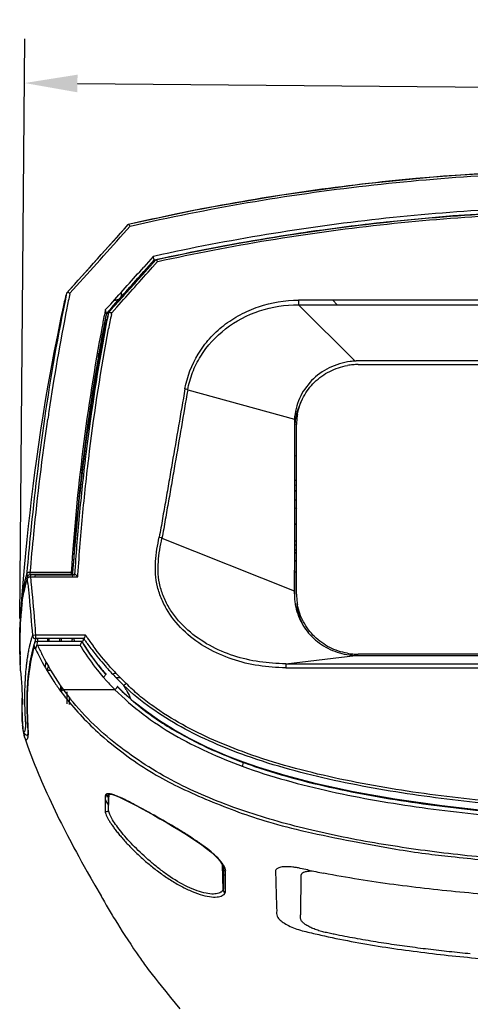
# Model space of a CAD drawing. Header units: millimetres. Extents: x 474 to 890, y 0 to 298.
# Tile 17 of 19: x 764 to 790, y 202 to 258. Entities that reach past the tile are written whole.
import ezdxf

# ---------------------------------------------------------------- set-up
doc = ezdxf.new("R2010")
doc.units = ezdxf.units.MM
doc.header["$LTSCALE"] = 23.1
doc.header["$PDMODE"] = 3
doc.header["$PDSIZE"] = 8
doc.layers.get('0').update_dxf_attribs({"linetype": 'CONTINUOUS'})
doc.layers.get('Defpoints').update_dxf_attribs({"linetype": 'CONTINUOUS'})
for name, color, linetype in [('20_ALL_FEATURES', 7, 'CONTINUOUS'), ('50_ALL_DETAILS', 7, 'CONTINUOUS'), ('51__DRAFT_DIMS', 7, 'CONTINUOUS')]:
    doc.layers.add(name, color=color, linetype=linetype)
doc.styles.get("Standard").update_dxf_attribs({"font": 'simfang.ttf'})
doc.dimstyles.new('DIMSTYLE_2', dxfattribs={"dimtxt": 3, "dimasz": 3, "dimexe": 2.5, "dimexo": 0.5, "dimgap": 0.75, "dimtad": 1, "dimdec": 1, "dimdsep": 46, "dimtxsty": 'STANDARD', "dimblk": '_FILLED', "dimblk1": '_FILLED', "dimblk2": '_FILLED', "dimcen": 0.09, "dimclrt": 3, "dimadec": 1, "dimazin": 2, "dimtp": 0.3, "dimtm": 0.3, "dimtfac": 1, "dimtdec": 1, "dimtofl": 0, "dimtmove": 0, "dimatfit": 3, "dimldrblk": '_FILLED', "dimfxl": 1, "dimtolj": 1, "dimarcsym": 0})

# ---------------------------------------------------------------- blocks, each defined once
blk = doc.blocks.new('_FILLED')
at = {"color": 0, "linetype": 'ByBlock'}
blk.add_solid([(0, 0), (-1, 0.167), (-1, -0.167)], dxfattribs=at)
blk = doc.blocks.new('*D17')
at = {"layer": '51__DRAFT_DIMS', "color": 0, "lineweight": -2}
for p, q in [((764.484, 224.187), (764.77, 257.076)), ((831.034, 224.663), (831.311, 256.498)), ((767.748, 254.55), (828.289, 254.024))]:
    blk.add_line(p, q, dxfattribs=at)
at = {"layer": 'Defpoints', "color": 0}
for p in [(831.289, 253.998), (831.03, 224.163), (764.479, 223.687)]:
    blk.add_point(p, dxfattribs=at)
at = {"layer": '51__DRAFT_DIMS', "color": 0, "linetype": 'ByBlock', "lineweight": -2, "xscale": 3, "yscale": 3, "zscale": 3}
for p, rotation in [((764.748, 254.576), 179.5017883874), ((831.289, 253.998), 359.5017883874)]:
    blk.add_blockref('_FILLED', p, dxfattribs=dict(at, rotation=rotation))
at = {"layer": '51__DRAFT_DIMS', "color": 3, "insert": (797.984, 258.089), "char_height": 3, "attachment_point": 2, "rotation": 359.5018}
blk.add_mtext('\\A1;66.5', dxfattribs=at)

msp = doc.modelspace()

# ---------------------------------------------------------------- linework, layer by layer
at = {"layer": '20_ALL_FEATURES', "color": 7}
for p, q in [((774.802, 247.432), (770.636, 246.555)), ((770.631, 246.552), (768.321, 243.975)), ((770.627, 246.546), (770.63, 246.551)), ((776.113, 245.346), (772.281, 244.561)), ((772.055, 244.737), (771.516, 244.134)), ((772.147, 244.758), (772.055, 244.737)), ((772.148, 244.756), (772.055, 244.737)), ((772.111, 244.541), (772.055, 244.737)), ((771.516, 243.875), (772.111, 244.541)), ((771.566, 243.841), (772.191, 244.543)), ((772.079, 244.417), (772.088, 244.454)), ((772.088, 244.454), (772.111, 244.541)), ((772.111, 244.541), (772.188, 244.558)), ((772.111, 244.541), (772.188, 244.557)), ((772.168, 244.518), (772.191, 244.543)), ((772.191, 244.543), (772.28, 244.563)), ((772.191, 244.543), (772.281, 244.561)), ((772.194, 244.549), (772.191, 244.543)), ((768.321, 243.975), (767.14, 242.665)), ((771.566, 243.841), (769.801, 241.87)), ((767.14, 242.665), (767.135, 242.658)), ((770.225, 242.693), (770.223, 242.433)), ((769.634, 242.036), (769.33, 241.699)), ((783.521, 238.8), (780.287, 241.992)), ((780.287, 241.992), (815.233, 241.992)), ((815.236, 242.254), (780.295, 242.254)), ((782.499, 241.992), (782.237, 242.254)), ((769.33, 241.699), (769.295, 241.523)), ((769.33, 241.699), (769.296, 241.522)), ((769.33, 241.699), (769.387, 241.505)), ((769.389, 241.505), (769.697, 241.847)), ((769.49, 241.487), (769.505, 241.54)), ((769.505, 241.54), (769.801, 241.87)), ((769.505, 241.54), (769.511, 241.549)), ((769.383, 241.074), (769.409, 241.182)), ((769.395, 241.127), (769.408, 241.18)), ((768.944, 239.023), (768.97, 239.25)), ((768.848, 238.412), (768.91, 238.696)), ((768.85, 238.412), (768.91, 238.696)), ((811.957, 238.804), (783.563, 238.804)), ((783.685, 238.6), (811.835, 238.6)), ((774.008, 237.166), (780.064, 235.503)), ((780.064, 235.503), (780.064, 234.819)), ((780.084, 225.449), (780.084, 235.176)), ((780.185, 225.567), (780.185, 235.196)), ((780.063, 233.425), (780.185, 233.444)), ((780.185, 232.009), (780.084, 232.045)), ((780.084, 231.766), (780.185, 231.73)), ((772.546, 228.75), (780.057, 225.761)), ((780.185, 228.35), (780.084, 228.35)), ((780.185, 228.066), (780.084, 228.066)), ((780.077, 227.51), (780.185, 227.429)), ((764.726, 227.083), (764.65, 226.217)), ((767.475, 226.689), (767.486, 226.86)), ((767.486, 226.86), (767.502, 227.085)), ((767.502, 227.085), (767.518, 227.313)), ((764.905, 226.552), (764.794, 226.144)), ((765.07, 226.662), (765.07, 226.801)), ((765.375, 226.662), (765.07, 226.662)), ((767.585, 226.688), (765.096, 226.688)), ((765.096, 226.563), (767.767, 226.563)), ((765.356, 226.589), (765.375, 226.662)), ((765.357, 226.589), (765.375, 226.662)), ((767.421, 226.662), (767.463, 226.625)), ((767.463, 226.625), (767.444, 226.563)), ((767.463, 226.625), (767.445, 226.563)), ((767.468, 226.697), (767.474, 226.794)), ((767.469, 226.697), (767.475, 226.794)), ((767.567, 226.634), (767.585, 226.688)), ((767.567, 226.634), (767.58, 226.676)), ((764.65, 226.217), (764.575, 225.307)), ((764.794, 226.144), (764.699, 225.693)), ((764.575, 225.307), (764.526, 224.676)), ((764.526, 224.672), (764.518, 224.557)), ((764.557, 224.647), (764.534, 224.374)), ((780.145, 224.821), (780.221, 224.874)), ((764.495, 224.167), (764.489, 224.025)), ((764.503, 224.317), (764.495, 224.167)), ((764.534, 224.374), (764.518, 224.121)), ((780.264, 224.416), (780.317, 224.416)), ((764.475, 223.575), (764.473, 223.459)), ((764.478, 223.697), (764.475, 223.575)), ((764.482, 223.824), (764.478, 223.697)), ((764.471, 223.292), (764.47, 223.134)), ((764.47, 223.134), (764.47, 222.984)), ((764.47, 222.984), (764.47, 222.842)), ((764.473, 223.459), (764.471, 223.292)), ((765.389, 223.049), (765.389, 223.242)), ((768.107, 223.048), (765.389, 223.049)), ((765.49, 222.883), (765.494, 223.049)), ((765.493, 223.016), (765.494, 223.049)), ((766.138, 222.883), (766.145, 223.049)), ((766.737, 223.049), (766.733, 222.883)), ((766.824, 223.049), (766.824, 222.883)), ((767.577, 222.883), (767.569, 223.048)), ((768.095, 223.011), (768.107, 223.048)), ((764.47, 222.842), (764.472, 222.706)), ((764.472, 222.706), (764.474, 222.534)), ((764.474, 222.534), (764.487, 222.126)), ((765.067, 222.799), (765.025, 222.626)), ((765.035, 222.67), (765.025, 222.626)), ((765.053, 222.745), (765.035, 222.67)), ((765.289, 222.744), (765.156, 222.249)), ((768.011, 222.883), (765.479, 222.883)), ((765.48, 222.677), (767.9, 222.677)), ((768.148, 222.664), (768.017, 222.888)), ((768.043, 222.843), (768.06, 222.9)), ((768.043, 222.843), (768.048, 222.862)), ((768.315, 222.398), (768.148, 222.664)), ((764.477, 222.372), (764.48, 222.218)), ((764.48, 222.218), (764.493, 221.895)), ((764.484, 222.072), (764.488, 221.934)), ((764.488, 221.934), (764.492, 221.837)), ((764.492, 221.837), (764.495, 221.776)), ((764.493, 221.895), (764.499, 221.683)), ((765.156, 222.249), (765.051, 221.728)), ((779.573, 221.623), (783.531, 222.092)), ((783.531, 222.092), (783.564, 222.092)), ((783.564, 222.092), (811.956, 222.092)), ((811.835, 222.163), (783.685, 222.163)), ((764.499, 221.683), (764.504, 221.556)), ((769.361, 221.028), (769.119, 221.31)), ((766.044, 221.251), (766.23, 221.251)), ((769.36, 221.029), (769.361, 221.028)), ((770.183, 220.83), (769.942, 220.83)), ((766.824, 220.075), (766.824, 220.327)), ((769.856, 220.173), (769.879, 220.15)), ((770.011, 220.328), (770.031, 220.309)), ((770.011, 220.328), (770.03, 220.309)), ((770.347, 220.009), (770.02, 220.328)), ((766.795, 220.065), (766.812, 220.043)), ((766.795, 220.065), (766.812, 220.043)), ((770.972, 219.452), (770.347, 220.009)), ((771.66, 218.906), (770.972, 219.452)), ((764.607, 218.851), (764.61, 218.676)), ((764.918, 218.031), (764.923, 217.899)), ((764.751, 217.434), (764.758, 217.413)), ((764.758, 217.412), (764.758, 217.413)), ((764.758, 217.411), (764.835, 217.19)), ((764.904, 217.579), (764.92, 217.579)), ((764.835, 217.19), (764.914, 216.971)), ((764.914, 216.971), (764.992, 216.76)), ((764.992, 216.76), (765.069, 216.554)), ((765.069, 216.554), (765.145, 216.354)), ((765.145, 216.354), (765.221, 216.159)), ((765.221, 216.159), (765.296, 215.968)), ((765.409, 215.688), (765.484, 215.504)), ((778.045, 215.73), (777.166, 216.036)), ((765.484, 215.504), (765.559, 215.324)), ((765.559, 215.324), (765.635, 215.145)), ((765.635, 215.145), (765.71, 214.968)), ((765.71, 214.968), (765.786, 214.792)), ((765.786, 214.792), (765.863, 214.618)), ((765.863, 214.618), (765.939, 214.444)), ((765.939, 214.444), (766.017, 214.272)), ((766.017, 214.272), (766.133, 214.016)), ((766.133, 214.016), (766.25, 213.764)), ((769.325, 214.087), (769.324, 213.619)), ((769.414, 214.143), (769.416, 214.07)), ((769.416, 214.07), (769.416, 214.043)), ((769.509, 214.163), (769.511, 214.193)), ((769.509, 214.086), (769.509, 214.163)), ((769.509, 213.792), (769.509, 214.086)), ((769.536, 213.899), (769.551, 214.217)), ((769.731, 214.194), (769.848, 214.158)), ((769.848, 214.158), (769.995, 214.104)), ((766.25, 213.764), (766.367, 213.514)), ((766.367, 213.514), (766.484, 213.268)), ((769.324, 213.619), (769.324, 213.335)), ((769.508, 213.335), (769.536, 213.899)), ((769.508, 213.335), (769.509, 213.792)), ((766.484, 213.268), (766.602, 213.026)), ((766.602, 213.026), (766.719, 212.787)), ((769.324, 213.335), (769.324, 213.257)), ((766.719, 212.787), (766.836, 212.552)), ((766.836, 212.552), (766.952, 212.321)), ((766.952, 212.321), (767.067, 212.096)), ((767.067, 212.096), (767.181, 211.876)), ((767.181, 211.876), (767.293, 211.661)), ((767.293, 211.661), (767.403, 211.451)), ((767.403, 211.451), (767.547, 211.181)), ((767.547, 211.181), (767.686, 210.923)), ((767.686, 210.923), (767.821, 210.676)), ((767.821, 210.676), (767.98, 210.387)), ((767.98, 210.387), (768.131, 210.118)), ((768.131, 210.118), (768.3, 209.817)), ((775.833, 210.431), (775.932, 210.291)), ((768.3, 209.817), (768.512, 209.446)), ((776.032, 210.075), (776.042, 210.019)), ((776.041, 209.925), (776.046, 208.946)), ((776.159, 209.614), (776.159, 209.695)), ((776.159, 209.377), (776.159, 209.614)), ((768.512, 209.446), (768.736, 209.057)), ((768.736, 209.057), (769.09, 208.451)), ((776.159, 209.346), (776.159, 209.377)), ((776.159, 209.098), (776.159, 209.346)), ((776.159, 209.064), (776.159, 209.098)), ((776.159, 208.791), (776.159, 209.064)), ((769.014, 208.58), (769.055, 208.506)), ((769.055, 208.506), (769.175, 208.293)), ((769.175, 208.293), (769.276, 208.115)), ((769.276, 208.115), (769.382, 207.93)), ((769.382, 207.93), (769.492, 207.74)), ((769.492, 207.74), (769.606, 207.547)), ((769.606, 207.547), (769.723, 207.35)), ((769.723, 207.35), (769.803, 207.219)), ((769.803, 207.219), (769.885, 207.085)), ((769.885, 207.085), (770.013, 206.879)), ((770.013, 206.879), (770.149, 206.662)), ((770.149, 206.662), (770.294, 206.435)), ((770.294, 206.435), (770.446, 206.197)), ((770.446, 206.197), (770.606, 205.952)), ((770.606, 205.952), (770.77, 205.703)), ((770.77, 205.703), (770.936, 205.454)), ((770.936, 205.454), (771.101, 205.209)), ((771.101, 205.209), (771.21, 205.05)), ((771.21, 205.05), (771.32, 204.891)), ((771.995, 203.98), (772.157, 203.773)), ((772.157, 203.773), (772.324, 203.562)), ((772.324, 203.562), (772.498, 203.345)), ((772.498, 203.345), (772.764, 203.015)), ((772.764, 203.015), (773.032, 202.687)), ((773.032, 202.687), (773.299, 202.363)), ((773.299, 202.363), (773.567, 202.042))]:
    msp.add_line(p, q, dxfattribs=at)
at = {"layer": '20_ALL_FEATURES', "color": 4}
for p, q in [((770.36, 246.035), (770.738, 246.459)), ((772.012, 244.129), (772.301, 244.455)), ((767.312, 242.618), (767.319, 242.65)), ((767.313, 242.618), (767.319, 242.65)), ((769.674, 241.45), (769.691, 241.535)), ((769.675, 241.45), (769.691, 241.535)), ((769.692, 241.535), (769.983, 241.858)), ((769.345, 240.713), (769.317, 240.565)), ((767.615, 227.14), (767.584, 226.673)), ((764.872, 226.748), (764.864, 226.719)), ((764.873, 226.748), (764.864, 226.719)), ((764.879, 226.818), (764.872, 226.748)), ((764.879, 226.819), (764.873, 226.749)), ((767.396, 226.799), (765.07, 226.801)), ((765.087, 226.657), (765.074, 226.613)), ((765.096, 226.688), (765.076, 226.613)), ((765.096, 226.688), (765.087, 226.657)), ((765.375, 226.662), (767.421, 226.662)), ((767.584, 226.682), (767.585, 226.688)), ((767.767, 226.563), (767.775, 226.677)), ((768.209, 223.242), (765.389, 223.242)), ((779.573, 221.623), (779.573, 221.565)), ((779.573, 221.623), (779.573, 221.397)), ((779.573, 221.623), (815.947, 221.623)), ((779.573, 221.397), (815.947, 221.397)), ((769.194, 220.887), (769.215, 220.862)), ((769.194, 220.887), (769.214, 220.862)), ((769.878, 220.15), (766.948, 220.15)), ((777.166, 216.037), (777.166, 216.037)), ((776.01, 208.788), (775.974, 210.215)), ((776.046, 208.946), (776.01, 210.135)), ((776.038, 210.026), (776.041, 209.925)), ((776.052, 209.657), (776.084, 209.639)), ((776.052, 209.657), (776.084, 209.638))]:
    msp.add_line(p, q, dxfattribs=at)
at = {"layer": '20_ALL_FEATURES', "color": 7}
for points in [[(824.869, 246.558), (820.732, 247.429), (816.188, 248.22), (811.612, 248.841), (807.011, 249.288), (802.393, 249.558), (797.767, 249.648), (793.141, 249.558), (788.523, 249.289), (783.922, 248.843), (779.346, 248.222), (774.802, 247.432)], [(823.222, 244.573), (819.418, 245.344), (815.13, 246.062), (810.814, 246.627), (806.476, 247.032), (802.124, 247.277), (797.764, 247.358), (793.405, 247.277), (789.053, 247.033), (784.716, 246.627), (780.4, 246.064), (776.113, 245.346)], [(766.936, 241.85), (766.813, 241.269), (766.606, 240.261), (766.415, 239.285), (766.238, 238.344), (766.074, 237.437), (765.923, 236.555), (765.783, 235.699)], [(765.783, 235.699), (765.653, 234.87), (765.533, 234.057), (765.42, 233.259), (765.315, 232.477), (765.217, 231.704), (765.125, 230.943), (765.039, 230.19), (764.956, 229.43), (764.877, 228.667), (764.802, 227.895), (764.726, 227.083)], [(764.518, 224.121), (764.505, 223.893), (764.496, 223.68), (764.49, 223.48), (764.485, 223.295), (764.483, 223.121), (764.481, 222.955), (764.48, 222.8), (764.481, 222.652), (764.482, 222.511), (764.483, 222.377)], [(764.518, 224.557), (764.512, 224.475), (764.503, 224.317)], [(764.489, 224.025), (764.486, 223.956), (764.482, 223.824)], [(769.119, 221.31), (768.896, 221.586), (768.688, 221.859), (768.495, 222.129), (768.315, 222.398)], [(765.051, 221.728), (764.982, 221.268), (764.939, 220.88), (764.912, 220.554), (764.894, 220.254), (764.883, 219.973), (764.876, 219.719), (764.873, 219.482), (764.874, 219.259), (764.876, 219.053), (764.881, 218.858), (764.886, 218.673), (764.893, 218.499), (764.901, 218.334), (764.918, 218.031)], [(764.521, 221.225), (764.552, 220.804), (764.57, 220.547), (764.585, 220.316), (764.598, 220.101), (764.609, 219.897), (764.618, 219.713), (764.625, 219.557), (764.629, 219.431), (764.632, 219.334), (764.632, 219.308)], [(764.61, 218.676), (764.612, 218.579), (764.615, 218.487), (764.618, 218.401), (764.621, 218.322), (764.625, 218.248), (764.629, 218.179), (764.634, 218.115)], [(777.166, 216.037), (776.271, 216.379), (775.133, 216.871), (774.104, 217.377), (773.198, 217.883), (772.398, 218.385), (771.66, 218.906)], [(764.634, 218.115), (764.639, 218.057), (764.644, 218.003), (764.65, 217.954)], [(764.691, 217.763), (764.694, 217.732), (764.699, 217.695)], [(764.699, 217.695), (764.704, 217.659), (764.709, 217.626), (764.714, 217.594), (764.72, 217.564), (764.725, 217.535), (764.731, 217.508), (764.737, 217.482), (764.744, 217.457), (764.751, 217.434)], [(764.719, 217.701), (764.745, 217.662), (764.784, 217.624), (764.835, 217.595), (764.904, 217.579)], [(764.914, 217.571), (764.91, 217.553), (764.902, 217.523), (764.901, 217.519), (764.915, 217.537), (764.959, 217.564)], [(764.923, 217.899), (764.926, 217.78), (764.924, 217.68), (764.918, 217.604), (764.914, 217.571)], [(765.296, 215.968), (765.334, 215.874), (765.409, 215.688)], [(797.76, 212.813), (794.618, 212.965), (791.379, 213.226), (788.428, 213.553), (785.765, 213.933), (783.392, 214.356), (781.315, 214.808), (779.534, 215.273), (778.045, 215.73)], [(769.508, 214.193), (769.506, 214.195), (769.511, 214.206), (769.538, 214.216)], [(769.538, 214.216), (769.581, 214.219), (769.644, 214.213), (769.731, 214.194)], [(769.995, 214.104), (770.168, 214.03), (770.367, 213.938), (770.593, 213.827)], [(770.593, 213.827), (770.845, 213.699), (771.123, 213.552), (771.425, 213.39), (771.745, 213.214), (772.082, 213.027), (772.432, 212.829), (772.788, 212.625), (773.146, 212.415), (773.503, 212.201), (773.852, 211.986), (774.19, 211.77), (774.511, 211.555), (774.809, 211.346), (775.08, 211.142), (775.322, 210.945), (775.528, 210.759), (775.698, 210.588), (775.833, 210.431)], [(775.932, 210.291), (775.997, 210.172), (776.032, 210.075)], [(771.32, 204.891), (771.377, 204.811), (771.435, 204.729), (771.495, 204.645), (771.558, 204.559), (771.623, 204.47), (771.692, 204.377), (771.765, 204.279), (771.84, 204.181), (771.995, 203.98)]]:
    msp.add_lwpolyline(points, dxfattribs=at)
at = {"layer": '20_ALL_FEATURES', "color": 4}
for centre, radius, start, end in [((798.917, 122.54), 127.192, 101.61514, 102.85101), ((162.309, 789.573), 815.433, 317.8784, 318.245583), ((168.715, 783.035), 806.44, 317.926116, 318.249392), ((203.026, 750.387), 761.604, 318.109684, 318.338783), ((876.438, 219.983), 111.448, 168.28192, 168.70684), ((884.342, 218.441), 119.501, 168.7239, 171.57843), ((878.505, 220.072), 111.094, 168.85773, 169.29202), ((878.969, 220.1), 111.361, 168.94696, 169.16548), ((879.074, 220.08), 111.468, 169.16548, 169.37703), ((896.457, 216.524), 131.767, 171.52522, 171.71928), ((781.425, 226.993), 2.857, 116.1561, 118.0335), ((780.221, 230.226), 0.67, 258.186, 265.2343), ((773.022, 224.423), 8.475, 166.8383, 168.2148), ((772.459, 224.555), 7.897, 165.3575, 166.8389), ((772.053, 224.66), 7.478, 164.6963, 165.3504), ((771.825, 224.723), 7.242, 163.996, 164.6963), ((687.007, 218.019), 78.349, 5.97577, 6.19869), ((771.987, 224.62), 7.194, 163.919, 164.3714), ((700.547, 219.683), 64.915, 5.80515, 6.08427), ((774.212, 224.184), 9.69, 168.269, 171.9923), ((784.053, 223.229), 19.58, 175.7747, 178.4841), ((790.484, 223.037), 26.014, 178.4361, 179.9993), ((794.446, 223.026), 29.975, 179.9777, 180.509), ((797.964, 223.058), 33.494, 180.511, 181.6267), ((772.902, 220.639), 7.755, 165.4269, 166.3888), ((772.414, 220.768), 7.25, 163.0382, 165.4431), ((777.125, 228.018), 10.659, 210.0657, 211.3288), ((793.82, 222.936), 29.348, 181.6182, 181.7529), ((780.148, 230.391), 14.503, 219.003, 220.9458), ((810.114, 235.897), 46.339, 208.3472, 208.8028), ((786.972, 228.614), 21.878, 240.1552, 240.3796)]:
    msp.add_arc(centre, radius, start, end, dxfattribs=at)
at = {"layer": '20_ALL_FEATURES', "color": 7}
for centre, radius, start, end in [((241.41, 717.925), 710.979, 317.98354, 318.210717), ((114.84, 831.11), 880.947, 318.018016, 318.195211), ((177.341, 774.124), 796.431, 318.064237, 318.254465), ((883.211, 218.543), 118.556, 168.2661, 171.76339), ((779.454, 239.185), 12.8, 164.278, 167.9828), ((771.002, 238.47), 3.944, 106.5351, 107.7166), ((878.243, 220.156), 111.023, 168.90428, 169.12352), ((880.205, 219.605), 112.958, 168.82097, 169.0364), ((778.782, 238.841), 9.662, 164.1248, 165.9787), ((769.502, 241.073), 0.5, 67.7723, 71.5516), ((881.389, 219.446), 114.151, 169.07143, 176.30967), ((878.497, 220.107), 111.282, 169.12351, 169.30916), ((872.674, 220.211), 105.377, 168.5813, 168.88801), ((881.701, 219.541), 114.535, 169.32781, 176.36602), ((877.01, 219.488), 109.771, 168.95388, 175.91236), ((796.017, 236.042), 27.236, 173.7156, 174.3801), ((783.696, 234.896), 3.703, 94.9685, 99.6925), ((783.735, 235.002), 3.804, 93.2256, 97.7241), ((783.703, 234.824), 3.776, 92.6212, 94.9775), ((783.704, 234.803), 3.797, 91.9832, 92.623), ((783.704, 234.79), 3.81, 90.2876, 91.9827), ((877.69, 214.841), 111.365, 167.78059, 168.05805), ((783.516, 234.959), 3.439, 151.3005, 171.7967), ((783.602, 235.184), 3.417, 169.7638, 174.7477), ((783.486, 234.963), 3.409, 171.796, 175.9199), ((783.675, 235.178), 3.49, 174.7449, 179.7009), ((783.458, 234.966), 3.38, 175.9249, 176.4399), ((781.233, 231.139), 1.286, 209.8827, 215.4425), ((790.609, 240.28), 16.202, 229.4879, 229.9122), ((784.353, 240.442), 14.248, 252.5626, 252.9872), ((771.838, 224.384), 7.25, 163.2028, 165.3305), ((765.085, 226.497), 0.188, 153.0307, 185.4817), ((765.154, 225.97), 0.595, 95.5243, 98.709), ((765.899, 225.794), 1.769, 31.6625, 32.1102), ((766.437, 226.126), 1.137, 29.6129, 31.6434), ((783.676, 225.586), 3.49, 180.2996, 185.2555), ((783.603, 225.579), 3.417, 185.2528, 190.2369), ((779.32, 223.248), 14.827, 173.8659, 176.1887), ((776.462, 223.544), 11.953, 172.7877, 173.8129), ((771.949, 221.049), 7.101, 163.0599, 164.7024), ((771.688, 221.128), 6.829, 162.0777, 163.0546), ((771.866, 220.961), 6.805, 162.1282, 163.2637), ((775.726, 221.399), 9.811, 170.298, 171.2773), ((776.524, 221.003), 9.304, 167.4447, 168.3387), ((776.795, 220.943), 9.581, 167.306, 167.4483), ((774.06, 221.071), 6.273, 161.9836, 163.0513), ((783.235, 233.613), 18.452, 214.9295, 215.1734), ((783.201, 233.589), 18.41, 215.1734, 215.4938), ((780.428, 231.474), 14.734, 213.9674, 214.3619), ((780.928, 231.817), 15.34, 214.3649, 215.1823), ((782.036, 232.601), 16.698, 215.1924, 216.6335), ((773.364, 220.701), 8.558, 167.0034, 168.9633), ((772.275, 220.959), 7.44, 164.6983, 165.6773), ((772.156, 220.484), 7.173, 162.8281, 165.1473), ((765.482, 222.685), 0.203, 163.1419, 179.2306), ((765.457, 222.69), 0.178, 180.6595, 192.7239), ((785.243, 232.031), 22.057, 205.3056, 206.1581), ((772.134, 220.88), 7.085, 163.2634, 164.2583), ((780.422, 229.603), 16.469, 204.8682, 205.9276), ((780.212, 229.501), 16.235, 205.9276, 207.0201), ((777.677, 228.506), 11.182, 210.1876, 210.4778), ((777.639, 228.484), 11.138, 210.4778, 210.804), ((777.57, 228.443), 11.058, 210.8036, 211.4335), ((777.494, 228.397), 10.969, 211.4352, 214.0185), ((783.138, 233.544), 18.333, 215.4935, 216.1718), ((783.005, 233.447), 18.168, 216.1708, 217.4167), ((782.46, 233.021), 17.477, 217.3928, 221.2386), ((775.184, 220.372), 10.408, 170.642, 172.1186), ((774.298, 220.518), 9.51, 168.9555, 170.6422), ((773.112, 220.238), 8.16, 165.1962, 169.0261), ((779.623, 229.194), 15.571, 206.9969, 214.2333), ((777.641, 228.496), 11.147, 214.0192, 215.3096), ((783.696, 225.867), 3.703, 260.3081, 265.0319), ((783.675, 225.854), 3.764, 262.3522, 267.8199), ((783.704, 225.955), 3.792, 265.0282, 269.7177), ((777.814, 220.046), 13.058, 173.4213, 175.5643), ((776.268, 220.222), 11.502, 172.1182, 173.4053), ((775.43, 219.815), 10.517, 170.5639, 173.1977), ((774.315, 219.996), 9.388, 168.9733, 170.5367), ((776.38, 220.123), 10.548, 171.2282, 172.9352), ((775.004, 220.243), 9.017, 173.0626, 173.8744), ((775.249, 220.21), 9.264, 171.9213, 173.0443), ((781.707, 232.37), 16.481, 221.2616, 222.6065), ((781.749, 232.288), 16.281, 221.9034, 224.8429), ((767.584, 221.462), 3.072, 184.4178, 184.7468), ((782.214, 219.763), 17.468, 176.5139, 179.9507), ((779.494, 219.911), 14.744, 175.5436, 176.443), ((779.836, 230.277), 13.974, 220.3352, 221.4377), ((779.457, 229.764), 13.571, 221.2948, 222.1531), ((781.542, 232.219), 16.257, 222.61, 222.8849), ((781.672, 232.341), 16.436, 222.8887, 225.2893), ((771.477, 213.853), 7.392, 102.0301, 103.6001), ((784.167, 234.672), 19.677, 224.8022, 226.0544), ((778.275, 228.517), 14.256, 213.6964, 216.36), ((779.013, 228.8), 14.845, 214.3013, 215.6404), ((792.447, 220.609), 25.657, 180.5307, 181.0443), ((788.689, 220.544), 21.898, 181.053, 181.2562), ((829.428, 219.679), 62.588, 179.42985, 179.63049), ((777.064, 227.408), 12.451, 215.6612, 218.4097), ((779.569, 229.866), 13.722, 222.1571, 224.9406), ((780.247, 230.508), 14.436, 224.9501, 225.7298), ((781.829, 232.498), 16.658, 225.2866, 226.6006), ((780.638, 230.92), 15.005, 225.7591, 231.0429), ((757.186, 213.191), 15.036, 28.1089, 28.6288), ((756.464, 212.806), 15.854, 27.6455, 28.1084), ((818.761, 218.949), 54.156, 179.0512, 179.2273), ((780.601, 230.43), 17.264, 216.9876, 218.4375), ((790.089, 219.41), 22.815, 179.2263, 180.2386), ((777.77, 227.963), 13.348, 218.3922, 218.8937), ((778.28, 228.375), 14.004, 218.8961, 219.6734), ((766.5, 217.766), 4.658, 23.4651, 23.6725), ((771.098, 218.609), 6.483, 183.3422, 183.537), ((769.603, 218.512), 4.985, 183.4874, 184.5902), ((787.84, 245.29), 31.153, 249.9447, 251.03), ((788.179, 246.268), 32.188, 251.0251, 251.1959), ((769.699, 214.067), 0.375, 175.2859, 176.9465), ((769.409, 214.16), 0.0677, 163.8457, 171.8179), ((767.623, 208.249), 6.322, 67.2188, 67.8908), ((773.441, 208.414), 3.155, 42.2485, 43.8617), ((773.72, 208.667), 2.778, 40.5636, 42.2493), ((774.074, 208.967), 2.314, 37.0492, 40.6217), ((774.137, 209.015), 2.234, 32.4804, 37.0539), ((774.472, 209.229), 1.837, 30.8426, 32.4522), ((774.687, 209.357), 1.587, 29.1016, 30.8437), ((775.258, 209.921), 0.787, 1.8146, 5.6532), ((775.578, 209.992), 0.465, 2.2657, 4.3117), ((775.597, 209.992), 0.446, 0.8143, 2.2609), ((775.267, 209.922), 0.778, 0.2232, 1.7514), ((791.622, 260.694), 51.911, 257.9857, 259.0138), ((775.703, 208.95), 0.349, 308.8056, 316.7674), ((775.724, 208.93), 0.32, 316.8031, 325.2519), ((775.735, 208.922), 0.306, 325.2973, 334.0089), ((775.68, 208.943), 0.364, 334.8312, 337.7033)]:
    msp.add_arc(centre, radius, start, end, dxfattribs=at)
msp.add_ellipse((797.71, 118.137), major_axis=(114.193, 0.353), ratio=0.978877, start_param=1.721839, end_param=1.722736, dxfattribs=at)
at = {"layer": '20_ALL_FEATURES', "color": 4}
for points, knots in [([(770.739, 246.458), (775.158, 247.463), (784.124, 249.008), (797.751, 249.795), (811.379, 249.01), (820.345, 247.467), (824.765, 246.461)], [0, 0, 0, 0, 0.249647, 0.499974, 0.750317, 1, 1, 1, 1]), ([(822.067, 247.157), (818.064, 247.975), (809.964, 249.224), (797.685, 249.853), (785.407, 249.209), (777.31, 247.95), (773.309, 247.128)], [0, 0, 0, 0, 0.249738, 0.500032, 0.750307, 1, 1, 1, 1]), ([(772.303, 244.452), (776.472, 245.365), (784.92, 246.765), (797.75, 247.478), (810.579, 246.768), (819.029, 245.369), (823.198, 244.456)], [0, 0, 0, 0, 0.249681, 0.499984, 0.7503, 1, 1, 1, 1]), ([(773.849, 237.224), (773.976, 237.916), (774.366, 238.94), (775.222, 240.094), (776.034, 240.848), (776.979, 241.458), (778.374, 242.067), (779.53, 242.254), (780.295, 242.254)], [0, 0, 0, 0, 0.238652, 0.360972, 0.485455, 0.612077, 0.740506, 1, 1, 1, 1]), ([(774.008, 237.166), (774.068, 237.501), (774.254, 238.165), (774.877, 239.41), (776.102, 240.75), (778.064, 241.765), (779.545, 241.998), (780.287, 241.992)], [0, 0, 0, 0, 0.119128, 0.239708, 0.485632, 0.739922, 1, 1, 1, 1]), ([(769.317, 240.565), (768.898, 238.332), (768.374, 234.963), (767.934, 231.001), (767.737, 228.768), (767.65, 227.665), (767.615, 227.14)], [0, 0, 0, 0, 0.503342, 0.754965, 0.88323, 1, 1, 1, 1]), ([(767.775, 226.677), (767.816, 227.267), (767.9, 228.441), (768.104, 230.779), (768.547, 234.853), (769.085, 238.327), (769.517, 240.629)], [0, 0, 0, 0, 0.126171, 0.250998, 0.500535, 1, 1, 1, 1]), ([(773.849, 237.224), (773.729, 236.522), (773.487, 235.12), (773.184, 233.367), (772.943, 231.964), (772.76, 230.912), (772.575, 229.86), (772.46, 229.157), (772.387, 228.809)], [0, 0, 0, 0, 0.249967, 0.499929, 0.624933, 0.749946, 0.87506, 1, 1, 1, 1]), ([(774.007, 237.167), (773.886, 236.465), (773.645, 235.063), (773.342, 233.311), (773.101, 231.909), (772.918, 230.857), (772.733, 229.805), (772.617, 229.101), (772.545, 228.751)], [0, 0, 0, 0, 0.249851, 0.499687, 0.624618, 0.749627, 0.874544, 1, 1, 1, 1]), ([(774.008, 237.166), (773.998, 237.173), (773.95, 237.203), (773.893, 237.219), (773.849, 237.224)], [0, 0, 0, 0, 0.218374, 1, 1, 1, 1]), ([(765.878, 235.527), (765.562, 233.359), (765.21, 230.457), (764.941, 227.548), (764.879, 226.819)], [0, 0, 0, 0, 0.749874, 1, 1, 1, 1]), ([(765.07, 226.8), (765.132, 227.528), (765.4, 230.435), (765.749, 233.335), (766.064, 235.501)], [0, 0, 0, 0, 0.250175, 1, 1, 1, 1]), ([(779.573, 221.397), (779.059, 221.397), (778.028, 221.472), (776.522, 221.835), (775.1, 222.457), (773.837, 223.362), (772.997, 224.355), (772.518, 225.26), (772.271, 225.974), (772.165, 226.703), (772.177, 227.654), (772.294, 228.353), (772.388, 228.81)], [0, 0, 0, 0, 0.127798, 0.255519, 0.383096, 0.510813, 0.638335, 0.701847, 0.764405, 0.824952, 0.884009, 1, 1, 1, 1]), ([(772.388, 228.81), (772.403, 228.808), (772.459, 228.799), (772.513, 228.774), (772.546, 228.75)], [0, 0, 0, 0, 0.273384, 1, 1, 1, 1]), ([(764.93, 226.176), (764.955, 225.936), (765.053, 224.955), (765.135, 223.972), (765.191, 223.229)], [0, 0, 0, 0, 0.244582, 1, 1, 1, 1]), ([(765.389, 223.242), (765.37, 223.496), (765.293, 224.499), (765.205, 225.501), (765.129, 226.249)], [0, 0, 0, 0, 0.253038, 1, 1, 1, 1]), ([(764.485, 222.039), (764.486, 222.013), (764.489, 221.913), (764.493, 221.812), (764.497, 221.738)], [0, 0, 0, 0, 0.258879, 1, 1, 1, 1]), ([(769.878, 220.15), (770.378, 219.652), (771.447, 218.722), (773.814, 217.163), (775.77, 216.303), (777.097, 215.812)], [0, 0, 0, 0, 0.249425, 0.499397, 1, 1, 1, 1]), ([(777.324, 216.402), (776.057, 216.855), (774.194, 217.657), (771.904, 219.069), (770.857, 219.92), (770.383, 220.395)], [0, 0, 0, 0, 0.500554, 0.750532, 1, 1, 1, 1]), ([(797.76, 213.231), (796.031, 213.287), (792.576, 213.494), (787.416, 214.058), (782.3, 214.926), (778.95, 215.821), (777.324, 216.402)], [0, 0, 0, 0, 0.250152, 0.50026, 0.750266, 1, 1, 1, 1]), ([(777.095, 215.806), (778.738, 215.21), (782.125, 214.293), (787.299, 213.41), (792.518, 212.842), (796.012, 212.631), (797.76, 212.575)], [0, 0, 0, 0, 0.249865, 0.499871, 0.749917, 1, 1, 1, 1]), ([(777.166, 216.025), (777.161, 215.997), (777.137, 215.925), (777.113, 215.854), (777.097, 215.812)], [0, 0, 0, 0, 0.390359, 1, 1, 1, 1]), ([(777.158, 216.028), (777.159, 216.029), (777.161, 216.032), (777.163, 216.037), (777.166, 216.037)], [0, 0, 0, 0, 0.410383, 1, 1, 1, 1]), ([(777.166, 216.036), (777.166, 216.036), (777.168, 216.032), (777.166, 216.029), (777.166, 216.025)], [0, 0, 0, 0, 0.111005, 1, 1, 1, 1]), ([(776.018, 210.148), (776.021, 210.137), (776.032, 210.098), (776.039, 210.057), (776.042, 210.026)], [0, 0, 0, 0, 0.262034, 1, 1, 1, 1])]:
    msp.add_open_spline(points, degree=3, knots=knots, dxfattribs=at)
at = {"layer": '20_ALL_FEATURES', "color": 7}
for points, knots in [([(823.354, 244.762), (819.16, 245.682), (810.659, 247.093), (797.751, 247.809), (784.842, 247.091), (776.341, 245.678), (772.147, 244.758)], [0, 0, 0, 0, 0.249686, 0.500001, 0.750315, 1, 1, 1, 1]), ([(772.188, 244.558), (776.375, 245.476), (784.862, 246.885), (797.751, 247.602), (810.639, 246.888), (819.126, 245.48), (823.314, 244.562)], [0, 0, 0, 0, 0.249682, 0.499999, 0.750316, 1, 1, 1, 1]), ([(772.28, 244.563), (776.453, 245.476), (784.909, 246.876), (797.75, 247.588), (810.59, 246.878), (819.048, 245.479), (823.22, 244.567)], [0, 0, 0, 0, 0.249671, 0.499984, 0.750309, 1, 1, 1, 1]), ([(770.636, 246.554), (770.642, 246.555), (770.658, 246.548), (770.695, 246.518), (770.721, 246.484), (770.739, 246.458)], [0, 0, 0, 0, 0.126613, 0.342917, 1, 1, 1, 1]), ([(772.303, 244.452), (772.287, 244.473), (772.261, 244.507), (772.23, 244.54), (772.215, 244.549)], [0, 0, 0, 0, 0.603646, 1, 1, 1, 1]), ([(767.319, 242.65), (767.284, 242.665), (767.228, 242.685), (767.155, 242.681), (767.138, 242.664)], [0, 0, 0, 0, 0.615957, 1, 1, 1, 1]), ([(769.879, 242.25), (769.898, 242.256), (769.976, 242.278), (770.055, 242.299), (770.115, 242.314)], [0, 0, 0, 0, 0.240584, 1, 1, 1, 1]), ([(780.295, 242.254), (780.296, 242.204), (780.296, 242.117), (780.295, 242.029), (780.287, 241.992)], [0, 0, 0, 0, 0.567846, 1, 1, 1, 1]), ([(769.511, 241.55), (769.52, 241.559), (769.553, 241.568), (769.584, 241.565), (769.603, 241.562)], [0, 0, 0, 0, 0.395689, 1, 1, 1, 1]), ([(783.224, 238.772), (782.814, 238.716), (782.008, 238.474), (780.99, 237.741), (780.288, 236.712), (780.09, 235.906), (780.064, 235.503)], [0, 0, 0, 0, 0.253226, 0.504429, 0.753117, 1, 1, 1, 1]), ([(780.24, 235.792), (780.301, 236.132), (780.535, 236.798), (781.175, 237.643), (782.044, 238.263), (782.724, 238.487), (783.072, 238.547)], [0, 0, 0, 0, 0.247252, 0.496202, 0.747237, 1, 1, 1, 1]), ([(780.185, 231.481), (780.177, 231.474), (780.143, 231.444), (780.106, 231.416), (780.078, 231.396)], [0, 0, 0, 0, 0.234755, 1, 1, 1, 1]), ([(780.185, 230.926), (780.177, 230.924), (780.143, 230.911), (780.109, 230.898), (780.084, 230.887)], [0, 0, 0, 0, 0.236444, 1, 1, 1, 1]), ([(779.573, 221.623), (778.577, 221.625), (777.063, 221.837), (775.218, 222.623), (773.981, 223.488), (773.144, 224.433), (772.666, 225.307), (772.425, 226), (772.315, 226.708), (772.33, 227.405), (772.409, 228.085), (772.495, 228.53), (772.546, 228.75)], [0, 0, 0, 0, 0.255012, 0.382791, 0.510591, 0.638236, 0.701762, 0.764313, 0.825132, 0.884056, 0.942214, 1, 1, 1, 1]), ([(764.873, 226.748), (764.87, 226.723), (764.888, 226.666), (764.942, 226.642), (764.968, 226.641)], [0, 0, 0, 0, 0.4975, 1, 1, 1, 1]), ([(765.07, 226.801), (765.029, 226.803), (764.972, 226.8), (764.907, 226.781), (764.884, 226.767), (764.877, 226.758)], [0, 0, 0, 0, 0.610185, 0.841005, 1, 1, 1, 1]), ([(764.898, 226.479), (764.899, 226.489), (764.916, 226.509), (764.972, 226.539), (765.025, 226.552), (765.064, 226.558)], [0, 0, 0, 0, 0.157085, 0.377757, 1, 1, 1, 1]), ([(767.398, 226.735), (767.399, 226.73), (767.401, 226.715), (767.404, 226.699), (767.407, 226.688)], [0, 0, 0, 0, 0.274933, 1, 1, 1, 1]), ([(767.407, 226.688), (767.408, 226.685), (767.412, 226.676), (767.416, 226.666), (767.421, 226.662)], [0, 0, 0, 0, 0.319893, 1, 1, 1, 1]), ([(767.767, 226.565), (767.733, 226.602), (767.677, 226.647), (767.623, 226.689), (767.589, 226.695), (767.585, 226.688)], [0, 0, 0, 0, 0.665492, 0.892838, 1, 1, 1, 1]), ([(764.603, 225.045), (764.615, 225.143), (764.67, 225.538), (764.749, 225.93), (764.825, 226.22)], [0, 0, 0, 0, 0.248026, 1, 1, 1, 1]), ([(780.058, 226.124), (780.057, 226.033), (780.058, 225.912), (780.057, 225.791), (780.057, 225.761)], [0, 0, 0, 0, 0.749178, 1, 1, 1, 1]), ([(780.11, 224.982), (780.171, 224.619), (780.365, 224.087), (780.769, 223.465), (781.148, 223.051), (781.591, 222.702), (782.248, 222.333), (782.8, 222.173), (783.174, 222.123)], [0, 0, 0, 0, 0.24672, 0.371093, 0.49602, 0.621569, 0.747508, 1, 1, 1, 1]), ([(780.2, 225.033), (780.22, 224.81), (780.305, 224.366), (780.48, 223.949), (780.587, 223.751)], [0, 0, 0, 0, 0.499359, 1, 1, 1, 1]), ([(783.073, 222.216), (782.724, 222.276), (782.044, 222.5), (781.175, 223.12), (780.535, 223.965), (780.301, 224.631), (780.24, 224.971)], [0, 0, 0, 0, 0.252763, 0.503798, 0.752748, 1, 1, 1, 1]), ([(764.503, 221.569), (764.487, 222.011), (764.471, 222.899), (764.496, 223.788), (764.526, 224.234)], [0, 0, 0, 0, 0.497401, 1, 1, 1, 1]), ([(765.191, 223.229), (765.196, 223.182), (765.243, 223.087), (765.341, 223.05), (765.389, 223.049)], [0, 0, 0, 0, 0.495965, 1, 1, 1, 1]), ([(765.389, 223.242), (765.368, 223.24), (765.304, 223.236), (765.239, 223.231), (765.197, 223.229)], [0, 0, 0, 0, 0.333104, 1, 1, 1, 1]), ([(768.209, 223.242), (768.197, 223.221), (768.163, 223.157), (768.13, 223.092), (768.107, 223.048)], [0, 0, 0, 0, 0.32516, 1, 1, 1, 1]), ([(767.9, 222.677), (767.91, 222.696), (767.945, 222.758), (767.98, 222.82), (768.005, 222.863)], [0, 0, 0, 0, 0.298779, 1, 1, 1, 1]), ([(768.014, 222.88), (768.015, 222.882), (768.016, 222.884), (768.017, 222.887), (768.017, 222.888)], [0, 0, 0, 0, 0.699503, 1, 1, 1, 1]), ([(765.445, 222.307), (765.517, 222.16), (765.812, 221.578), (766.144, 221.014), (766.415, 220.608)], [0, 0, 0, 0, 0.250805, 1, 1, 1, 1]), ([(768.545, 222.053), (768.595, 221.982), (768.799, 221.702), (769.016, 221.43), (769.184, 221.232)], [0, 0, 0, 0, 0.251134, 1, 1, 1, 1]), ([(764.521, 221.225), (764.519, 221.249), (764.512, 221.359), (764.507, 221.47), (764.504, 221.556)], [0, 0, 0, 0, 0.217864, 1, 1, 1, 1]), ([(769.361, 221.028), (769.363, 221.027), (769.361, 221.018), (769.349, 220.999), (769.319, 220.963), (769.273, 220.914), (769.235, 220.88), (769.214, 220.862)], [0, 0, 0, 0, 0.032119, 0.097512, 0.321005, 0.635799, 1, 1, 1, 1]), ([(766.795, 220.065), (766.803, 220.065), (766.824, 220.074), (766.876, 220.1), (766.918, 220.128), (766.948, 220.15)], [0, 0, 0, 0, 0.139201, 0.37018, 1, 1, 1, 1]), ([(769.878, 220.15), (769.914, 220.183), (769.958, 220.229), (770.003, 220.288), (770.017, 220.309), (770.02, 220.319)], [0, 0, 0, 0, 0.658474, 0.859359, 1, 1, 1, 1]), ([(770.02, 220.328), (770.019, 220.328), (770.016, 220.329), (770.013, 220.328), (770.011, 220.328)], [0, 0, 0, 0, 0.385955, 1, 1, 1, 1]), ([(770.02, 220.319), (770.021, 220.321), (770.022, 220.324), (770.021, 220.327), (770.02, 220.328)], [0, 0, 0, 0, 0.596897, 1, 1, 1, 1]), ([(770.383, 220.395), (770.39, 220.399), (770.434, 220.434), (770.476, 220.472), (770.511, 220.505)], [0, 0, 0, 0, 0.138266, 1, 1, 1, 1]), ([(770.508, 220.162), (770.532, 220.116), (770.622, 219.943), (770.708, 219.768), (770.766, 219.636)], [0, 0, 0, 0, 0.262706, 1, 1, 1, 1]), ([(777.344, 216.55), (776.095, 216.999), (774.26, 217.794), (772.281, 219.014), (771.232, 219.823), (770.742, 220.269), (770.511, 220.505)], [0, 0, 0, 0, 0.500584, 0.750515, 0.875347, 1, 1, 1, 1]), ([(764.607, 218.851), (764.606, 218.916), (764.604, 219.192), (764.606, 219.468), (764.609, 219.679)], [0, 0, 0, 0, 0.234933, 1, 1, 1, 1]), ([(764.746, 219.778), (764.746, 219.55), (764.751, 219.094), (764.775, 218.638), (764.785, 218.411)], [0, 0, 0, 0, 0.501089, 1, 1, 1, 1]), ([(764.898, 219.8), (764.895, 219.687), (764.886, 219.233), (764.898, 218.779), (764.915, 218.437)], [0, 0, 0, 0, 0.248099, 1, 1, 1, 1]), ([(767.079, 219.697), (767.672, 218.95), (768.839, 217.707), (770.631, 216.312), (772.171, 215.296), (773.67, 214.531), (775.231, 213.843), (776.883, 213.195), (778.703, 212.585), (780.867, 212.048), (783.284, 211.559), (785.557, 211.14), (787.426, 210.848), (789.076, 210.671), (790.838, 210.484), (792.837, 210.292), (795.17, 210.128), (796.826, 210.059), (797.76, 210.026)], [0, 0, 0, 0, 0.086432, 0.153614, 0.205465, 0.253365, 0.30595, 0.359993, 0.414213, 0.47979, 0.561844, 0.63769, 0.689237, 0.733305, 0.788046, 0.849844, 0.915258, 1, 1, 1, 1]), ([(767.145, 220.029), (767.145, 219.971), (767.144, 219.744), (767.145, 219.517), (767.146, 219.348)], [0, 0, 0, 0, 0.25412, 1, 1, 1, 1]), ([(797.76, 210.177), (794.948, 210.279), (790.719, 210.573), (785.15, 211.323), (781.102, 212.108), (777.269, 213.172), (773.65, 214.611), (770.873, 216.294), (768.846, 217.959), (767.927, 218.922), (767.501, 219.435)], [0, 0, 0, 0, 0.259888, 0.391111, 0.518778, 0.640454, 0.75805, 0.877479, 0.93847, 1, 1, 1, 1]), ([(771.204, 219.252), (771.644, 218.897), (772.794, 218.067), (774.786, 216.973), (776.359, 216.32), (777.158, 216.028)], [0, 0, 0, 0, 0.249583, 0.624509, 1, 1, 1, 1]), ([(764.626, 218.231), (764.623, 218.276), (764.613, 218.482), (764.609, 218.689), (764.607, 218.851)], [0, 0, 0, 0, 0.217808, 1, 1, 1, 1]), ([(764.694, 217.787), (764.686, 217.8), (764.672, 217.838), (764.649, 217.947), (764.639, 218.042), (764.634, 218.113)], [0, 0, 0, 0, 0.14349, 0.357038, 1, 1, 1, 1]), ([(764.79, 218.033), (764.788, 217.987), (764.782, 217.911), (764.764, 217.824), (764.743, 217.782), (764.727, 217.764), (764.705, 217.768), (764.698, 217.78), (764.694, 217.787)], [0, 0, 0, 0, 0.426035, 0.721332, 0.815811, 0.877803, 0.92721, 1, 1, 1, 1]), ([(764.785, 218.411), (764.787, 218.376), (764.792, 218.25), (764.795, 218.124), (764.79, 218.033)], [0, 0, 0, 0, 0.272011, 1, 1, 1, 1]), ([(764.936, 218.018), (764.941, 217.883), (764.95, 217.693), (764.931, 217.469), (764.909, 217.379), (764.892, 217.346)], [0, 0, 0, 0, 0.599966, 0.834414, 1, 1, 1, 1]), ([(764.915, 218.437), (764.917, 218.402), (764.924, 218.262), (764.931, 218.123), (764.936, 218.018)], [0, 0, 0, 0, 0.25377, 1, 1, 1, 1]), ([(764.758, 217.413), (764.742, 217.459), (764.717, 217.573), (764.702, 217.688), (764.694, 217.755)], [0, 0, 0, 0, 0.422895, 1, 1, 1, 1]), ([(764.892, 217.346), (764.884, 217.332), (764.871, 217.312), (764.844, 217.302), (764.815, 217.308), (764.782, 217.348), (764.767, 217.387), (764.758, 217.412)], [0, 0, 0, 0, 0.228546, 0.313729, 0.398742, 0.630683, 1, 1, 1, 1]), ([(797.76, 213.382), (796.033, 213.437), (793.443, 213.584), (790.002, 213.921), (786.572, 214.346), (782.314, 215.07), (778.968, 215.967), (777.344, 216.55)], [0, 0, 0, 0, 0.250153, 0.375224, 0.500284, 0.750286, 1, 1, 1, 1]), ([(777.804, 215.799), (779.397, 215.256), (782.671, 214.414), (787.663, 213.591), (792.7, 213.055), (796.073, 212.853), (797.76, 212.8)], [0, 0, 0, 0, 0.249471, 0.499484, 0.749725, 1, 1, 1, 1]), ([(769.342, 214.17), (769.34, 214.164), (769.331, 214.141), (769.327, 214.116), (769.326, 214.098)], [0, 0, 0, 0, 0.234918, 1, 1, 1, 1]), ([(769.508, 214.193), (769.492, 214.167), (769.433, 214.129), (769.366, 214.15), (769.342, 214.17)], [0, 0, 0, 0, 0.49596, 1, 1, 1, 1]), ([(770.002, 214.107), (769.92, 214.14), (769.776, 214.196), (769.6, 214.242), (769.487, 214.248), (769.424, 214.239), (769.372, 214.222), (769.349, 214.194), (769.344, 214.179)], [0, 0, 0, 0, 0.377148, 0.662248, 0.769478, 0.858052, 0.933003, 1, 1, 1, 1]), ([(771.115, 213.561), (770.93, 213.66), (770.585, 213.84), (770.235, 214.009), (770.071, 214.078)], [0, 0, 0, 0, 0.539556, 1, 1, 1, 1]), ([(775.715, 210.6), (775.597, 210.723), (775.323, 210.969), (774.857, 211.326), (774.32, 211.699), (773.506, 212.214), (772.433, 212.839), (771.555, 213.327), (771.115, 213.561)], [0, 0, 0, 0, 0.093088, 0.201082, 0.320844, 0.450662, 0.727314, 1, 1, 1, 1]), ([(769.324, 213.257), (769.321, 213.235), (769.329, 213.181), (769.344, 213.131), (769.354, 213.104)], [0, 0, 0, 0, 0.439677, 1, 1, 1, 1]), ([(769.325, 213.257), (769.355, 213.233), (769.429, 213.223), (769.494, 213.275), (769.508, 213.315), (769.509, 213.335)], [0, 0, 0, 0, 0.49363, 0.748561, 1, 1, 1, 1]), ([(769.354, 213.104), (769.389, 213.002), (769.468, 212.846), (769.595, 212.633), (769.72, 212.452), (769.858, 212.256), (770.016, 212.055), (770.189, 211.846), (770.44, 211.554), (770.786, 211.179), (771.249, 210.737), (771.749, 210.287), (772.294, 209.855), (772.874, 209.444), (773.478, 209.072), (774.093, 208.765), (774.678, 208.525), (775.206, 208.402), (775.638, 208.366), (775.947, 208.438), (776.108, 208.557), (776.128, 208.628)], [0, 0, 0, 0, 0.037137, 0.059878, 0.085712, 0.11294, 0.142539, 0.174015, 0.206512, 0.275524, 0.350034, 0.427216, 0.507687, 0.589924, 0.672371, 0.752376, 0.827026, 0.889686, 0.939342, 0.974345, 1, 1, 1, 1]), ([(775.782, 208.603), (775.683, 208.568), (775.435, 208.541), (775.016, 208.589), (774.519, 208.736), (773.779, 209.057), (773.045, 209.488), (772.359, 210.007), (771.717, 210.535), (771.002, 211.198), (770.385, 211.881), (769.985, 212.4), (769.754, 212.738), (769.593, 213.028), (769.521, 213.213), (769.512, 213.293)], [0, 0, 0, 0, 0.038161, 0.089713, 0.153808, 0.22697, 0.38469, 0.464081, 0.541821, 0.689005, 0.820553, 0.878306, 0.928842, 0.970311, 1, 1, 1, 1]), ([(776.141, 209.983), (776.137, 209.995), (776.118, 210.045), (776.093, 210.093), (776.073, 210.129)], [0, 0, 0, 0, 0.235123, 1, 1, 1, 1]), ([(780.817, 209.92), (780.677, 209.95), (780.467, 209.998), (780.189, 210.055), (779.925, 210.094), (779.629, 210.115), (779.36, 210.098), (779.19, 210.055), (779.098, 210.014), (779.031, 209.961), (778.982, 209.872), (779, 209.75), (778.998, 209.609), (779.001, 209.465), (779.005, 209.322), (779.009, 209.179), (779.014, 208.988), (779.021, 208.749), (779.029, 208.462), (779.037, 208.222), (779.042, 208.029), (779.045, 207.884), (779.054, 207.74), (779.061, 207.595), (779.044, 207.447), (779.073, 207.315), (779.131, 207.207), (779.241, 207.082), (779.438, 206.924), (779.741, 206.749), (780.237, 206.534), (780.93, 206.373), (781.487, 206.241), (781.767, 206.179)], [0, 0, 0, 0, 0.057592, 0.086182, 0.113942, 0.164423, 0.205101, 0.221181, 0.234443, 0.245332, 0.254741, 0.273648, 0.292762, 0.311872, 0.331033, 0.350183, 0.369339, 0.407697, 0.446127, 0.484673, 0.50397, 0.523302, 0.542797, 0.562175, 0.581285, 0.602278, 0.614881, 0.630249, 0.668531, 0.715924, 0.770016, 0.884855, 1, 1, 1, 1]), ([(790.048, 205.161), (789.649, 205.199), (788.853, 205.279), (787.66, 205.415), (786.469, 205.568), (785.281, 205.74), (784.293, 205.9), (783.506, 206.04), (782.916, 206.152), (782.426, 206.25), (782.035, 206.334), (781.741, 206.395), (781.454, 206.471), (781.183, 206.567), (780.937, 206.676), (780.728, 206.794), (780.585, 206.899), (780.499, 206.986), (780.454, 207.045), (780.423, 207.102), (780.414, 207.159), (780.415, 207.211), (780.416, 207.279), (780.418, 207.364), (780.421, 207.499), (780.424, 207.667), (780.427, 207.869), (780.432, 208.138), (780.436, 208.405), (780.44, 208.672), (780.443, 208.873), (780.446, 209.072), (780.449, 209.239), (780.45, 209.372), (780.452, 209.472), (780.453, 209.555), (780.453, 209.621), (780.458, 209.69), (780.531, 209.771), (780.669, 209.825), (780.857, 209.86), (780.999, 209.866), (781.077, 209.866)], [0, 0, 0, 0, 0.091132, 0.182257, 0.273374, 0.36448, 0.455568, 0.501105, 0.54664, 0.592171, 0.614932, 0.637703, 0.66043, 0.682491, 0.703111, 0.721522, 0.737043, 0.743543, 0.749182, 0.754007, 0.758132, 0.762024, 0.76589, 0.773599, 0.781299, 0.796672, 0.811998, 0.827283, 0.857756, 0.872955, 0.888134, 0.9033, 0.91846, 0.926036, 0.933608, 0.941191, 0.944981, 0.948704, 0.956717, 0.967674, 0.98222, 1, 1, 1, 1]), ([(797.76, 208.153), (796.417, 208.189), (793.731, 208.311), (789.71, 208.617), (785.703, 209.058), (783.048, 209.478), (781.73, 209.735)], [0, 0, 0, 0, 0.250077, 0.500126, 0.750121, 1, 1, 1, 1]), ([(775.922, 208.678), (775.912, 208.67), (775.869, 208.639), (775.82, 208.616), (775.782, 208.603)], [0, 0, 0, 0, 0.231945, 1, 1, 1, 1]), ([(776.128, 208.628), (776.134, 208.641), (776.154, 208.693), (776.16, 208.749), (776.159, 208.791)], [0, 0, 0, 0, 0.243679, 1, 1, 1, 1]), ([(781.767, 206.179), (782.924, 205.924), (785.258, 205.503), (788.786, 205.054), (792.329, 204.738), (794.696, 204.59), (795.881, 204.534)], [0, 0, 0, 0, 0.249853, 0.499843, 0.749904, 1, 1, 1, 1])]:
    msp.add_open_spline(points, degree=3, knots=knots, dxfattribs=at)
for points in [[(772.215, 244.549), (772.211, 244.551), (772.205, 244.553), (772.2, 244.552)], [(769.603, 241.562), (769.623, 241.558), (769.642, 241.553), (769.66, 241.547)], [(783.563, 238.804), (783.549, 238.803), (783.535, 238.802), (783.521, 238.8)], [(780.064, 234.819), (780.062, 231.921), (780.06, 229.022), (780.058, 226.124)], [(764.877, 226.758), (764.875, 226.755), (764.873, 226.752), (764.872, 226.748)], [(764.963, 226.642), (764.945, 226.626), (764.929, 226.606), (764.918, 226.584)], [(765.096, 226.689), (765.049, 226.689), (764.999, 226.672), (764.963, 226.642)], [(767.396, 226.799), (767.394, 226.778), (767.395, 226.756), (767.398, 226.735)], [(780.057, 225.761), (780.057, 225.675), (780.058, 225.59), (780.061, 225.505)], [(764.617, 225.534), (764.577, 225.249), (764.548, 224.963), (764.526, 224.676)], [(780.061, 225.505), (780.064, 225.418), (780.069, 225.332), (780.077, 225.245)], [(780.077, 225.245), (780.085, 225.157), (780.095, 225.069), (780.11, 224.982)], [(765.284, 222.651), (765.288, 222.634), (765.294, 222.618), (765.303, 222.602)], [(765.318, 222.802), (765.305, 222.785), (765.295, 222.765), (765.289, 222.744)], [(765.353, 222.839), (765.339, 222.828), (765.328, 222.816), (765.318, 222.802)], [(765.479, 222.883), (765.434, 222.883), (765.387, 222.867), (765.353, 222.839)], [(768.005, 222.863), (768.008, 222.869), (768.011, 222.874), (768.014, 222.88)], [(769.632, 221.414), (769.281, 221.806), (768.95, 222.216), (768.637, 222.638)], [(764.987, 221.061), (764.937, 220.643), (764.909, 220.221), (764.898, 219.8)], [(769.214, 220.862), (769.229, 220.843), (769.245, 220.825), (769.261, 220.808)], [(769.524, 214.247), (769.524, 214.228), (769.518, 214.209), (769.508, 214.193)], [(769.512, 213.293), (769.51, 213.307), (769.509, 213.321), (769.509, 213.335)], [(776.07, 209.914), (776.054, 209.939), (776.044, 209.969), (776.043, 209.999)], [(776.159, 209.846), (776.124, 209.858), (776.091, 209.883), (776.07, 209.914)], [(776.157, 209.922), (776.153, 209.942), (776.147, 209.963), (776.141, 209.983)], [(776.159, 209.846), (776.163, 209.871), (776.161, 209.897), (776.157, 209.922)], [(776.16, 209.771), (776.16, 209.796), (776.159, 209.821), (776.159, 209.846)], [(776.159, 209.695), (776.159, 209.721), (776.159, 209.746), (776.16, 209.771)], [(776.01, 208.788), (776.012, 208.765), (776.019, 208.742), (776.029, 208.722)], [(776.038, 208.874), (776.033, 208.85), (776.027, 208.827), (776.018, 208.805)], [(776.029, 208.722), (776.049, 208.681), (776.086, 208.646), (776.128, 208.628)], [(776.044, 208.946), (776.044, 208.922), (776.042, 208.897), (776.038, 208.874)]]:
    msp.add_open_spline(points, degree=3, dxfattribs=at)
at = {"layer": '20_ALL_FEATURES', "color": 4}
msp.add_open_spline([(768.02, 222.475), (768.277, 222.053), (768.567, 221.648), (768.878, 221.263)], degree=3, dxfattribs=at)
at = {"layer": '50_ALL_DETAILS', "color": 7}
msp.add_line((764.469, 222.481), (764.479, 223.687), dxfattribs=at)

# ---------------------------------------------------------------- dimensions: what is measured, and where the dimension line sits
at = {"layer": '51__DRAFT_DIMS', "color": 4}
dim = msp.add_linear_dim(base=(831.289, 253.998), p1=(764.479, 223.687), p2=(831.03, 224.163), angle=359.5018, dimstyle='DIMSTYLE_2', dxfattribs=at)
dim.commit()
dim.dimension.update_dxf_attribs({"geometry": '*D17', "text_midpoint": (797.951, 254.288), "dimtype": 160})

doc.saveas('drawing.dxf')
